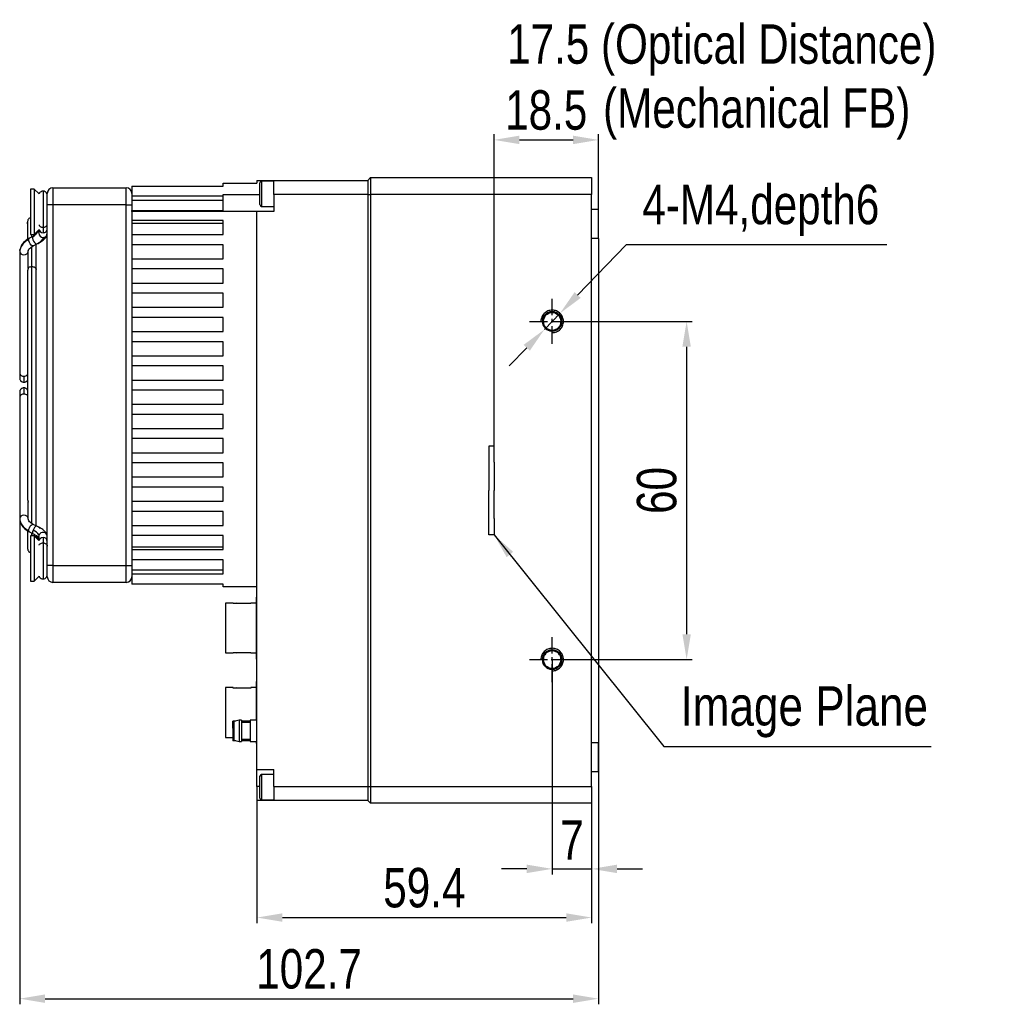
# Model space of a CAD drawing. Header units: millimetres. Extents: x 0 to 13481, y 0 to 1440.
# Tile 3 of 6: x 13141 to 13314, y 1216 to 1391. Entities that reach past the tile are written whole.
import ezdxf

# ---------------------------------------------------------------- set-up
doc = ezdxf.new("R2010")
doc.units = ezdxf.units.MM
for name, pattern in [('ACAD_ISO02W100', [15, 12, -3]), ('CENTER', [50.8, 31.75, -6.35, 6.35, -6.35]), ('CENTER2', [28.575, 19.05, -3.175, 3.175, -3.175])]:
    doc.linetypes.add(name, pattern=pattern)
for name, color, linetype, lineweight in [('粗实线', 7, 'Continuous', 50), ('细实线', 3, 'Continuous', 25), ('细点画线', 1, 'CENTER2', 25), ('细虚线', 2, 'ACAD_ISO02W100', 25)]:
    doc.layers.add(name, color=color, linetype=linetype, lineweight=lineweight)
doc.styles.add('iTek', font='txt', dxfattribs={"width": 0.8, "height": 7})
doc.dimstyles.new('iTek', dxfattribs={"dimscale": 0, "dimtxt": 7, "dimasz": 4.5, "dimexe": 1, "dimexo": 0, "dimgap": 1.5, "dimtad": 1, "dimtoh": 1, "dimdsep": 46, "dimtxsty": 'iTek', "dimcen": 4, "dimclrd": 256, "dimclre": 256, "dimclrt": 256, "dimazin": 2, "dimtfac": 1, "dimtmove": 0, "dimatfit": 3, "dimfxl": 1, "dimlwd": -1, "dimlwe": -1, "dimarcsym": 0})

# ---------------------------------------------------------------- blocks, each defined once
blk = doc.blocks.new('*D127')
at = {"layer": 'Defpoints', "color": 0}
for p in [(13141.04, 1323.15), (13243.71, 1307.05), (13243.71, 1216.89)]:
    blk.add_point(p, dxfattribs=at)
at = {"layer": '细实线'}
for p, q in [((13141.04, 1323.15), (13141.04, 1215.89)), ((13243.71, 1307.05), (13243.71, 1215.89)), ((13145.54, 1216.89), (13239.21, 1216.89))]:
    blk.add_line(p, q, dxfattribs=at)
for points in [[(13145.54, 1217.64), (13145.54, 1216.14), (13141.04, 1216.89)], [(13239.21, 1217.64), (13239.21, 1216.14), (13243.71, 1216.89)]]:
    blk.add_solid(points, dxfattribs=at)
at = {"layer": '细实线', "insert": (13192.38, 1222.14), "char_height": 7, "attachment_point": 5, "style": 'iTek'}
blk.add_mtext('102.7', dxfattribs=at)
blk = doc.blocks.new('*D132')
at = {"layer": 'Defpoints', "color": 0}
for p in [(13235.51, 1337.05), (13235.51, 1277.05), (13259.36, 1277.05)]:
    blk.add_point(p, dxfattribs=at)
at = {"layer": '细实线'}
for p, q in [((13235.51, 1337.05), (13260.36, 1337.05)), ((13259.36, 1332.55), (13259.36, 1281.55)), ((13235.51, 1277.05), (13260.36, 1277.05))]:
    blk.add_line(p, q, dxfattribs=at)
for points in [[(13258.61, 1332.55), (13260.11, 1332.55), (13259.36, 1337.05)], [(13258.61, 1281.55), (13260.11, 1281.55), (13259.36, 1277.05)]]:
    blk.add_solid(points, dxfattribs=at)
at = {"layer": '细实线', "insert": (13254.08, 1307.05), "char_height": 7, "attachment_point": 5, "rotation": 90, "style": 'iTek'}
blk.add_mtext('60', dxfattribs=at)
blk = doc.blocks.new('*D128')
at = {"layer": 'Defpoints', "color": 0}
for p in [(13235.51, 1277.05), (13242.51, 1254.55), (13242.51, 1239.92)]:
    blk.add_point(p, dxfattribs=at)
at = {"layer": '细实线'}
for p, q in [((13235.51, 1277.05), (13235.51, 1238.92)), ((13242.51, 1254.55), (13242.51, 1238.92)), ((13231.01, 1239.92), (13226.51, 1239.92)), ((13235.51, 1239.92), (13242.51, 1239.92)), ((13247.01, 1239.92), (13251.51, 1239.92))]:
    blk.add_line(p, q, dxfattribs=at)
for points in [[(13231.01, 1240.67), (13231.01, 1239.17), (13235.51, 1239.92)], [(13247.01, 1240.67), (13247.01, 1239.17), (13242.51, 1239.92)]]:
    blk.add_solid(points, dxfattribs=at)
at = {"layer": '细实线', "insert": (13239.01, 1245.03), "char_height": 7, "attachment_point": 5, "style": 'iTek'}
blk.add_mtext('7', dxfattribs=at)
blk = doc.blocks.new('*D129')
at = {"layer": 'Defpoints', "color": 0}
for p in [(13183.14, 1252.05), (13242.51, 1251.55), (13242.51, 1231.28)]:
    blk.add_point(p, dxfattribs=at)
at = {"layer": '细实线'}
for p, q in [((13183.14, 1252.05), (13183.14, 1230.28)), ((13242.51, 1251.55), (13242.51, 1230.28)), ((13187.64, 1231.28), (13238.01, 1231.28))]:
    blk.add_line(p, q, dxfattribs=at)
for points in [[(13187.64, 1232.03), (13187.64, 1230.53), (13183.14, 1231.28)], [(13238.01, 1232.03), (13238.01, 1230.53), (13242.51, 1231.28)]]:
    blk.add_solid(points, dxfattribs=at)
at = {"layer": '细实线', "insert": (13212.83, 1236.54), "char_height": 7, "attachment_point": 5, "style": 'iTek'}
blk.add_mtext('59.4', dxfattribs=at)
blk = doc.blocks.new('*D133')
at = {"layer": 'Defpoints', "color": 0}
for p in [(13236.9, 1338.49), (13234.12, 1335.61)]:
    blk.add_point(p, dxfattribs=at)
at = {"layer": '细实线'}
for p, q in [((13248.63, 1350.65), (13240.02, 1341.73)), ((13294.9, 1350.65), (13248.63, 1350.65)), ((13234.12, 1335.61), (13236.9, 1338.49)), ((13231, 1332.38), (13227.87, 1329.14))]:
    blk.add_line(p, q, dxfattribs=at)
for points in [[(13239.49, 1342.25), (13240.56, 1341.21), (13236.9, 1338.49)], [(13230.46, 1332.9), (13231.54, 1331.85), (13234.12, 1335.61)]]:
    blk.add_solid(points, dxfattribs=at)
at = {"layer": '细实线', "insert": (13272.52, 1356.74), "char_height": 7, "attachment_point": 5, "style": 'iTek'}
blk.add_mtext('4-M4,depth6', dxfattribs=at)
blk = doc.blocks.new('*D130')
at = {"layer": 'Defpoints', "color": 0}
for p in [(13243.71, 1369.25), (13243.71, 1356.95), (13225.19, 1314.9)]:
    blk.add_point(p, dxfattribs=at)
at = {"layer": '细实线'}
for p, q in [((13225.19, 1314.9), (13225.19, 1370.25)), ((13243.71, 1356.95), (13243.71, 1370.25)), ((13229.69, 1369.25), (13239.21, 1369.25))]:
    blk.add_line(p, q, dxfattribs=at)
for points in [[(13229.69, 1370), (13229.69, 1368.5), (13225.19, 1369.25)], [(13239.21, 1370), (13239.21, 1368.5), (13243.71, 1369.25)]]:
    blk.add_solid(points, dxfattribs=at)
at = {"layer": '细实线', "insert": (13234.45, 1374.51), "char_height": 7, "attachment_point": 5, "style": 'iTek'}
blk.add_mtext('18.5', dxfattribs=at)

msp = doc.modelspace()

# ---------------------------------------------------------------- linework, layer by layer
at = {"layer": '粗实线', "lineweight": 30}
for p, q in [((13202.791, 1362.053), (13203.291, 1362.553)), ((13203.291, 1362.553), (13203.291, 1359.553)), ((13203.291, 1362.553), (13242.511, 1362.553)), ((13242.511, 1362.553), (13242.511, 1359.553)), ((13160.941, 1361.053), (13160.941, 1359.253)), ((13160.941, 1361.053), (13177.141, 1361.053)), ((13177.141, 1361.053), (13177.141, 1361.553)), ((13177.141, 1361.553), (13183.141, 1361.553)), ((13183.141, 1362.053), (13183.141, 1361.553)), ((13183.141, 1362.053), (13186.141, 1362.053)), ((13183.641, 1357.765), (13183.641, 1361.64)), ((13186.141, 1361.953), (13183.954, 1361.953)), ((13183.954, 1361.953), (13183.954, 1357.453)), ((13186.141, 1359.553), (13186.141, 1362.053)), ((13186.141, 1362.053), (13202.791, 1362.053)), ((13202.791, 1362.053), (13202.791, 1359.553)), ((13143.621, 1360.523), (13142.941, 1360.523)), ((13142.941, 1360.523), (13142.941, 1352.483)), ((13144.491, 1359.654), (13143.621, 1360.523)), ((13143.621, 1360.523), (13143.621, 1352.483)), ((13145.191, 1360.16), (13145.191, 1353.758)), ((13145.941, 1357.753), (13145.941, 1359.753)), ((13146.941, 1360.753), (13146.941, 1357.753)), ((13146.941, 1360.753), (13159.941, 1360.753)), ((13159.941, 1357.753), (13159.941, 1360.753)), ((13177.141, 1359.253), (13160.941, 1359.253)), ((13160.941, 1359.253), (13160.941, 1357.753)), ((13177.141, 1356.753), (13177.141, 1359.553)), ((13177.141, 1359.553), (13183.641, 1359.553)), ((13186.141, 1359.553), (13186.141, 1356.553)), ((13202.791, 1359.553), (13186.141, 1359.553)), ((13202.791, 1359.553), (13202.791, 1254.553)), ((13202.791, 1359.553), (13203.291, 1359.553)), ((13242.511, 1359.553), (13203.291, 1359.553)), ((13203.291, 1359.553), (13203.291, 1254.553)), ((13242.511, 1254.553), (13242.511, 1359.553)), ((13146.941, 1357.753), (13145.941, 1357.753)), ((13145.941, 1293.753), (13145.941, 1357.753)), ((13159.941, 1357.753), (13146.941, 1357.753)), ((13146.941, 1357.753), (13146.941, 1293.753)), ((13159.941, 1293.753), (13159.941, 1357.753)), ((13159.941, 1357.753), (13160.941, 1357.753)), ((13177.141, 1358.503), (13160.941, 1358.503)), ((13160.941, 1357.753), (13160.941, 1356.753)), ((13183.954, 1357.453), (13186.141, 1357.453)), ((13160.941, 1356.753), (13177.141, 1356.753)), ((13160.941, 1356.553), (13160.941, 1356.753)), ((13160.941, 1356.553), (13160.941, 1354.953)), ((13183.141, 1356.553), (13160.941, 1356.553)), ((13183.141, 1257.553), (13183.141, 1356.553)), ((13186.141, 1356.553), (13183.141, 1356.553)), ((13242.511, 1356.953), (13243.711, 1356.953)), ((13243.711, 1351.753), (13243.711, 1356.953)), ((13177.141, 1354.953), (13160.941, 1354.953)), ((13160.941, 1354.953), (13160.941, 1352.453)), ((13160.941, 1354.503), (13177.141, 1354.503)), ((13177.141, 1352.453), (13177.141, 1354.953)), ((13143.425, 1352.137), (13142.753, 1351.808)), ((13142.941, 1352.483), (13143.621, 1352.483)), ((13143.191, 1352.022), (13143.191, 1352.483)), ((13143.425, 1352.137), (13143.405, 1352.125)), ((13143.443, 1352.144), (13143.425, 1352.137)), ((13143.761, 1352.352), (13143.467, 1352.149)), ((13143.621, 1352.483), (13144.442, 1353.303)), ((13143.862, 1352.456), (13143.761, 1352.352)), ((13143.941, 1352.537), (13143.941, 1352.803)), ((13144.441, 1353.303), (13144.441, 1352.685)), ((13145.941, 1352.607), (13145.941, 1352.652)), ((13160.941, 1352.453), (13160.941, 1350.653)), ((13160.941, 1352.453), (13177.141, 1352.453)), ((13143.191, 1346.789), (13143.191, 1350.347)), ((13143.413, 1350.461), (13144.085, 1350.79)), ((13143.419, 1350.464), (13143.413, 1350.461)), ((13143.941, 1346.259), (13143.941, 1350.72)), ((13144.085, 1350.79), (13144.104, 1350.802)), ((13144.104, 1350.802), (13144.085, 1350.79)), ((13144.698, 1351.18), (13144.762, 1351.246)), ((13177.141, 1350.653), (13160.941, 1350.653)), ((13160.941, 1350.653), (13160.941, 1348.153)), ((13177.141, 1348.153), (13177.141, 1350.653)), ((13243.711, 1351.753), (13242.511, 1351.753)), ((13243.711, 1351.753), (13243.711, 1262.353)), ((13141.041, 1349.39), (13141.041, 1327.874)), ((13141.041, 1349.39), (13141.054, 1349.293)), ((13141.067, 1349.701), (13141.054, 1349.292)), ((13142.527, 1349.287), (13142.541, 1349.39)), ((13142.541, 1346.523), (13142.541, 1349.39)), ((13160.941, 1348.153), (13160.941, 1346.353)), ((13160.941, 1348.153), (13177.141, 1348.153)), ((13142.441, 1345.994), (13142.441, 1305.511)), ((13143.191, 1301.198), (13143.191, 1346.789)), ((13143.941, 1300.786), (13143.941, 1346.259)), ((13177.141, 1346.353), (13160.941, 1346.353)), ((13160.941, 1346.353), (13160.941, 1343.853)), ((13177.141, 1343.853), (13177.141, 1346.353)), ((13160.941, 1343.853), (13160.941, 1342.053)), ((13160.941, 1343.853), (13177.141, 1343.853)), ((13177.141, 1342.053), (13160.941, 1342.053)), ((13160.941, 1342.053), (13160.941, 1339.553)), ((13177.141, 1339.553), (13177.141, 1342.053)), ((13160.941, 1339.553), (13160.941, 1337.753)), ((13160.941, 1339.553), (13177.141, 1339.553)), ((13177.141, 1337.753), (13160.941, 1337.753)), ((13160.941, 1337.753), (13160.941, 1335.253)), ((13177.141, 1335.253), (13177.141, 1337.753)), ((13160.941, 1335.253), (13160.941, 1333.453)), ((13160.941, 1335.253), (13177.141, 1335.253)), ((13177.141, 1333.453), (13160.941, 1333.453)), ((13160.941, 1333.453), (13160.941, 1330.953)), ((13177.141, 1330.953), (13177.141, 1333.453)), ((13160.941, 1330.953), (13160.941, 1329.153)), ((13160.941, 1330.953), (13177.141, 1330.953)), ((13177.141, 1329.153), (13160.941, 1329.153)), ((13160.941, 1329.153), (13160.941, 1326.653)), ((13177.141, 1326.653), (13177.141, 1329.153)), ((13141.791, 1327.344), (13141.791, 1326.245)), ((13160.941, 1326.653), (13160.941, 1324.853)), ((13160.941, 1326.653), (13177.141, 1326.653)), ((13141.791, 1325.26), (13141.791, 1324.162)), ((13177.141, 1324.853), (13160.941, 1324.853)), ((13160.941, 1324.853), (13160.941, 1322.353)), ((13177.141, 1322.353), (13177.141, 1324.853)), ((13141.041, 1323.632), (13141.041, 1302.115)), ((13160.941, 1322.353), (13160.941, 1320.553)), ((13160.941, 1322.353), (13177.141, 1322.353)), ((13177.141, 1320.553), (13160.941, 1320.553)), ((13160.941, 1320.553), (13160.941, 1318.053)), ((13177.141, 1318.053), (13177.141, 1320.553)), ((13160.941, 1318.053), (13160.941, 1316.253)), ((13160.941, 1318.053), (13177.141, 1318.053)), ((13177.141, 1316.253), (13160.941, 1316.253)), ((13160.941, 1316.253), (13160.941, 1313.753)), ((13177.141, 1313.753), (13177.141, 1316.253)), ((13160.941, 1313.753), (13160.941, 1311.953)), ((13160.941, 1313.753), (13177.141, 1313.753)), ((13177.141, 1311.953), (13160.941, 1311.953)), ((13160.941, 1311.953), (13160.941, 1309.453)), ((13177.141, 1309.453), (13177.141, 1311.953)), ((13160.941, 1309.453), (13160.941, 1307.653)), ((13160.941, 1309.453), (13177.141, 1309.453)), ((13177.141, 1307.653), (13160.941, 1307.653)), ((13160.941, 1307.653), (13160.941, 1305.153)), ((13177.141, 1305.153), (13177.141, 1307.653)), ((13142.541, 1302.115), (13142.541, 1304.982)), ((13160.941, 1305.153), (13160.941, 1303.353)), ((13160.941, 1305.153), (13177.141, 1305.153)), ((13177.141, 1303.353), (13160.941, 1303.353)), ((13160.941, 1303.353), (13160.941, 1300.853)), ((13177.141, 1300.853), (13177.141, 1303.353)), ((13142.441, 1299.913), (13142.441, 1296.753)), ((13142.753, 1299.698), (13143.425, 1299.369)), ((13144.085, 1300.716), (13143.413, 1301.045)), ((13144.085, 1300.716), (13144.104, 1300.704)), ((13160.941, 1300.853), (13160.941, 1299.053)), ((13160.941, 1300.853), (13177.141, 1300.853)), ((13143.621, 1299.023), (13142.941, 1299.023)), ((13142.941, 1299.023), (13142.941, 1290.983)), ((13143.191, 1299.023), (13143.191, 1299.483)), ((13144.442, 1298.202), (13143.621, 1299.023)), ((13143.621, 1299.023), (13143.621, 1290.983)), ((13143.941, 1298.703), (13143.941, 1298.987)), ((13144.441, 1298.886), (13144.483, 1299.123)), ((13144.441, 1298.886), (13144.441, 1298.203)), ((13177.141, 1299.053), (13160.941, 1299.053)), ((13160.941, 1299.053), (13160.941, 1296.553)), ((13177.141, 1296.553), (13177.141, 1299.053)), ((13145.191, 1297.748), (13145.191, 1291.346)), ((13177.141, 1297.003), (13160.941, 1297.003)), ((13160.941, 1296.553), (13160.941, 1294.753)), ((13160.941, 1296.553), (13177.141, 1296.553)), ((13177.141, 1294.753), (13160.941, 1294.753)), ((13160.941, 1294.753), (13160.941, 1293.753)), ((13177.141, 1292.253), (13177.141, 1294.753)), ((13146.941, 1293.753), (13145.941, 1293.753)), ((13145.941, 1291.753), (13145.941, 1293.753)), ((13146.941, 1293.753), (13159.941, 1293.753)), ((13146.941, 1293.753), (13146.941, 1290.753)), ((13159.941, 1290.753), (13159.941, 1293.753)), ((13159.941, 1293.753), (13160.941, 1293.753)), ((13160.941, 1293.753), (13160.941, 1292.253)), ((13160.941, 1293.003), (13177.141, 1293.003)), ((13142.941, 1290.983), (13143.621, 1290.983)), ((13143.621, 1290.983), (13144.491, 1291.852)), ((13160.941, 1292.253), (13160.941, 1290.453)), ((13160.941, 1292.253), (13177.141, 1292.253)), ((13159.941, 1290.753), (13146.941, 1290.753)), ((13177.141, 1290.453), (13160.941, 1290.453)), ((13177.141, 1289.953), (13177.141, 1290.453)), ((13183.141, 1289.953), (13177.141, 1289.953)), ((13183.141, 1288.15), (13183.041, 1288.15)), ((13183.041, 1277.15), (13183.041, 1288.15)), ((13178.941, 1287.075), (13177.541, 1287.075)), ((13177.541, 1287.075), (13177.541, 1278.225)), ((13178.941, 1287.011), (13178.941, 1287.075)), ((13182.041, 1287.011), (13178.941, 1287.011)), ((13183.041, 1287.075), (13182.041, 1287.075)), ((13182.041, 1287.075), (13182.041, 1287.011)), ((13177.541, 1278.225), (13178.941, 1278.225)), ((13178.941, 1278.289), (13182.041, 1278.289)), ((13178.941, 1278.225), (13178.941, 1278.289)), ((13182.041, 1278.289), (13182.041, 1278.225)), ((13182.041, 1278.225), (13183.041, 1278.225)), ((13183.041, 1277.15), (13183.141, 1277.15)), ((13178.941, 1272.073), (13177.541, 1272.073)), ((13177.541, 1272.073), (13177.541, 1267.648)), ((13178.941, 1272.009), (13178.941, 1272.073)), ((13182.041, 1272.009), (13178.941, 1272.009)), ((13183.041, 1272.073), (13182.041, 1272.073)), ((13182.041, 1272.073), (13182.041, 1272.009)), ((13183.141, 1273.148), (13183.041, 1273.148)), ((13183.041, 1267.648), (13183.041, 1273.148)), ((13177.541, 1267.648), (13177.541, 1263.223)), ((13183.041, 1266.303), (13183.041, 1267.648)), ((13179.415, 1266.153), (13178.841, 1266.153)), ((13178.841, 1264.894), (13178.841, 1266.153)), ((13178.841, 1264.894), (13178.841, 1263.394)), ((13178.841, 1264.894), (13179.041, 1264.894)), ((13179.974, 1266.303), (13179.041, 1266.053)), ((13179.041, 1266.053), (13179.041, 1262.753)), ((13180.404, 1266.303), (13179.974, 1266.303)), ((13179.974, 1266.303), (13179.974, 1262.503)), ((13180.404, 1266.303), (13180.404, 1262.503)), ((13181.904, 1266.153), (13180.404, 1266.153)), ((13181.904, 1265.903), (13180.404, 1265.903)), ((13183.141, 1266.303), (13181.904, 1266.303)), ((13181.904, 1266.303), (13181.904, 1262.503)), ((13177.541, 1263.223), (13178.841, 1263.223)), ((13178.841, 1263.394), (13178.841, 1262.653)), ((13178.841, 1263.394), (13179.041, 1263.394)), ((13179.415, 1262.653), (13178.841, 1262.653)), ((13179.041, 1262.753), (13179.974, 1262.503)), ((13179.974, 1262.503), (13180.404, 1262.503)), ((13180.404, 1262.903), (13181.904, 1262.903)), ((13181.904, 1262.653), (13180.404, 1262.653)), ((13181.904, 1262.503), (13183.141, 1262.503)), ((13183.041, 1262.148), (13183.041, 1262.503)), ((13183.041, 1262.148), (13183.141, 1262.148)), ((13242.511, 1262.353), (13243.711, 1262.353)), ((13243.711, 1257.153), (13243.711, 1262.353)), ((13183.141, 1257.553), (13186.141, 1257.553)), ((13183.141, 1254.553), (13183.141, 1257.553)), ((13183.641, 1252.465), (13183.641, 1256.34)), ((13186.141, 1256.653), (13183.954, 1256.653)), ((13183.954, 1256.653), (13183.954, 1252.153)), ((13186.141, 1254.553), (13186.141, 1257.553)), ((13243.711, 1257.153), (13242.511, 1257.153)), ((13183.141, 1254.553), (13183.141, 1252.053)), ((13183.641, 1254.553), (13183.141, 1254.553)), ((13186.141, 1254.553), (13186.141, 1252.053)), ((13186.141, 1254.553), (13202.791, 1254.553)), ((13202.791, 1254.553), (13202.791, 1252.053)), ((13202.791, 1254.553), (13203.291, 1254.553)), ((13203.291, 1254.553), (13203.291, 1251.553)), ((13203.291, 1254.553), (13242.511, 1254.553)), ((13242.511, 1254.553), (13242.511, 1251.553)), ((13186.141, 1252.053), (13183.141, 1252.053)), ((13183.954, 1252.153), (13186.141, 1252.153)), ((13202.791, 1252.053), (13186.141, 1252.053)), ((13202.791, 1252.053), (13203.291, 1251.553)), ((13242.511, 1251.553), (13203.291, 1251.553))]:
    msp.add_line(p, q, dxfattribs=at)
at = {"layer": '粗实线', "lineweight": 30, "flags": 128}
for points in [[(13143.405, 1352.125), (13143.338, 1352.004), (13143.334, 1351.801), (13143.394, 1351.547), (13143.509, 1351.28), (13143.662, 1351.041), (13143.828, 1350.866), (13143.984, 1350.782), (13144.085, 1350.79)], [(13143.405, 1352.125), (13143.639, 1352.261), (13143.746, 1352.34)], [(13142.656, 1351.57), (13142.688, 1351.74), (13142.753, 1351.808)], [(13143.413, 1350.461), (13143.385, 1350.451), (13143.246, 1350.477), (13143.083, 1350.604), (13142.92, 1350.811), (13142.781, 1351.068), (13142.688, 1351.334), (13142.656, 1351.57)], [(13141.054, 1349.293), (13141.098, 1349.188), (13141.261, 1349.015), (13141.504, 1348.901), (13141.791, 1348.86), (13142.078, 1348.901), (13142.322, 1349.015), (13142.484, 1349.188), (13142.527, 1349.287)], [(13141.058, 1349.643), (13141.069, 1349.71), (13141.079, 1349.764)], [(13142.541, 1302.115), (13142.484, 1302.318), (13142.322, 1302.49), (13142.078, 1302.605), (13141.791, 1302.645), (13141.504, 1302.605), (13141.261, 1302.49), (13141.098, 1302.318), (13141.041, 1302.115)], [(13141.041, 1302.115), (13141.069, 1301.796), (13141.079, 1301.742)], [(13142.656, 1299.935), (13142.688, 1300.172), (13142.781, 1300.438), (13142.92, 1300.695), (13143.083, 1300.902), (13143.246, 1301.028), (13143.385, 1301.055), (13143.413, 1301.045)], [(13142.753, 1299.698), (13142.688, 1299.766), (13142.656, 1299.935)], [(13143.405, 1299.99), (13143.338, 1299.732), (13143.334, 1299.522), (13143.394, 1299.39), (13143.42, 1299.371)], [(13144.084, 1300.716), (13144, 1300.727), (13143.848, 1300.655), (13143.681, 1300.49), (13143.526, 1300.256), (13143.405, 1299.99)], [(13144.698, 1300.325), (13144.494, 1300.477), (13144.104, 1300.704)]]:
    msp.add_lwpolyline(points, dxfattribs=at)
at = {"layer": '粗实线', "lineweight": 30}
for centre in [(13235.511, 1337.053), (13235.511, 1277.053)]:
    msp.add_circle(centre, 1.65, dxfattribs=at)
at = {"layer": '粗实线'}
for centre in [(13235.511, 1337.053), (13235.511, 1277.053)]:
    msp.add_circle(centre, 1.65, dxfattribs=at)
at = {"layer": '粗实线', "lineweight": 30}
for centre, radius, start, end in [((13183.954, 1361.64), 0.313, 90, 180), ((13146.941, 1359.753), 1, 90, 180), ((13159.941, 1359.753), 1, 0, 90), ((13183.954, 1357.765), 0.313, 180, 270), ((13145.179, 1352.698), 0.738, 181.00963, 270.97601), ((13145.18, 1353.529), 0.741, 190.46081, 270.86149), ((13145.208, 1353.521), 0.733, 268.69426, 359.33982), ((13145.204, 1352.698), 0.738, 269.02399, 358.99037), ((13143.745, 1349.027), 2.766, 113.18952, 164.56191), ((13142.72, 1353.624), 3.144, 296.12817, 328.68801), ((13141.698, 1328.007), 0.67, 191.42125, 278.04977), ((13141.832, 1328.172), 0.829, 267.19465, 317.28061), ((13141.698, 1323.499), 0.67, 81.95023, 168.57875), ((13141.832, 1323.333), 0.829, 42.71987, 92.80515), ((13143.745, 1302.478), 2.766, 195.43812, 246.8104), ((13142.872, 1298.225), 1.844, 29.15339, 73.19925), ((13142.526, 1297.65), 1.947, 18.68552, 43.36539), ((13145.18, 1297.977), 0.741, 89.13863, 169.53899), ((13145.189, 1298.864), 0.753, 1.70288, 159.83197), ((13145.204, 1297.981), 0.738, 1.42066, 90.97092), ((13146.941, 1291.753), 1, 180, 270), ((13159.941, 1291.753), 1, 270, 0), ((13179.441, 1286.45), 0.6, 69.22209, 110.77791), ((13179.441, 1278.85), 0.6, 249.22209, 290.77791), ((13179.441, 1271.448), 0.6, 69.22209, 110.77791), ((13183.954, 1256.34), 0.313, 90, 180), ((13183.954, 1252.465), 0.313, 180, 270)]:
    msp.add_arc(centre, radius, start, end, dxfattribs=at)
for points, knots in [([(13145.266, 1360.156), (13145.165, 1360.154), (13144.954, 1360.151), (13144.679, 1359.98), (13144.515, 1359.792), (13144.493, 1359.669), (13144.491, 1359.654)], [0, 0, 0, 0, 0.2984698, 0.6250092, 0.9515502, 1, 1, 1, 1]), ([(13145.941, 1359.41), (13145.93, 1359.509), (13145.905, 1359.718), (13145.709, 1359.982), (13145.427, 1360.151), (13145.217, 1360.154), (13145.117, 1360.156)], [0, 0, 0, 0, 0.2387711, 0.5000043, 0.7612329, 1, 1, 1, 1]), ([(13142.941, 1355.453), (13142.852, 1355.411), (13142.664, 1355.324), (13142.479, 1355.065), (13142.345, 1353.949), (13142.483, 1355.027), (13142.43, 1354.269), (13142.444, 1353.856), (13142.441, 1353.085), (13142.441, 1352.316), (13142.441, 1351.764), (13142.441, 1351.58)], [0, 0, 0, 0, 0.0199455, 0.042201, 0.0625431, 0.232988, 0.4034327, 0.5738776, 0.7443224, 0.9147673, 1, 1, 1, 1]), ([(13144.477, 1354.163), (13144.483, 1354.136), (13144.506, 1354.032), (13144.668, 1353.892), (13144.918, 1353.778), (13145.102, 1353.765), (13145.191, 1353.758)], [0, 0, 0, 0, 0.1169534, 0.4454998, 0.7323413, 1, 1, 1, 1]), ([(13145.191, 1353.758), (13145.28, 1353.765), (13145.463, 1353.778), (13145.721, 1353.892), (13145.89, 1354.069), (13145.961, 1354.222), (13145.94, 1354.293), (13145.94, 1354.295)], [0, 0, 0, 0, 0.2244469, 0.4649676, 0.7404684, 0.9922808, 1, 1, 1, 1]), ([(13144.32, 1353.181), (13144.303, 1353.125), (13144.246, 1352.929), (13144.091, 1352.677), (13143.926, 1352.518), (13143.862, 1352.456)], [0, 0, 0, 0, 0.1986554, 0.6867261, 1, 1, 1, 1]), ([(13144.084, 1350.789), (13144.359, 1350.934), (13144.899, 1351.217), (13145.481, 1351.675), (13145.862, 1352.13), (13145.916, 1352.454), (13145.941, 1352.607)], [0, 0, 0, 0, 0.2733934, 0.5377372, 0.7823968, 1, 1, 1, 1]), ([(13145.191, 1353.758), (13145.191, 1353.517), (13145.191, 1353.086), (13145.191, 1352.879), (13145.191, 1352.787)], [0, 0, 0, 0, 0.5599997, 1, 1, 1, 1]), ([(13142.753, 1351.808), (13142.37, 1351.568), (13141.762, 1351.189), (13141.238, 1350.413), (13141.125, 1349.943), (13141.067, 1349.701)], [0, 0, 0, 0, 0.4518892, 0.71749, 1, 1, 1, 1]), ([(13142.528, 1349.292), (13142.538, 1349.419), (13142.558, 1349.665), (13142.819, 1350.092), (13143.185, 1350.319), (13143.413, 1350.461)], [0, 0, 0, 0, 0.2875256, 0.5560663, 1, 1, 1, 1]), ([(13142.603, 1349.689), (13142.565, 1349.643), (13142.462, 1349.518), (13142.449, 1349.355), (13142.441, 1349.253)], [0, 0, 0, 0, 0.3747779, 1, 1, 1, 1]), ([(13142.541, 1346.523), (13142.539, 1346.492), (13142.535, 1346.429), (13142.506, 1346.312), (13142.473, 1346.192), (13142.448, 1346.08), (13142.438, 1346.004), (13142.443, 1345.977), (13142.443, 1345.973)], [0, 0, 0, 0, 0.1944588, 0.3890009, 0.5811147, 0.7721427, 0.9669665, 1, 1, 1, 1]), ([(13142.541, 1346.523), (13142.587, 1346.569), (13142.687, 1346.669), (13142.92, 1346.769), (13143.103, 1346.783), (13143.191, 1346.789)], [0, 0, 0, 0, 0.29893202, 0.6615846, 1, 1, 1, 1]), ([(13143.191, 1346.789), (13143.28, 1346.783), (13143.463, 1346.769), (13143.721, 1346.656), (13143.89, 1346.478), (13143.961, 1346.324), (13143.939, 1346.251), (13143.938, 1346.248)], [0, 0, 0, 0, 0.2230667, 0.4621161, 0.7359274, 0.9861987, 1, 1, 1, 1]), ([(13141.041, 1327.874), (13141.041, 1327.752), (13141.041, 1327.499), (13141.041, 1327.223), (13141.041, 1327.032), (13141.041, 1327.008), (13141.041, 1326.995)], [0, 0, 0, 0, 0.2330317, 0.480022, 0.7372817, 1, 1, 1, 1]), ([(13141.041, 1326.995), (13141.051, 1326.903), (13141.066, 1326.76), (13141.157, 1326.586), (13141.253, 1326.466), (13141.372, 1326.368), (13141.548, 1326.272), (13141.696, 1326.256), (13141.791, 1326.245)], [0, 0, 0, 0, 0.2356055, 0.3633658, 0.4945943, 0.6266136, 0.7566467, 1, 1, 1, 1]), ([(13141.791, 1326.245), (13141.887, 1326.256), (13142.034, 1326.272), (13142.211, 1326.367), (13142.329, 1326.466), (13142.407, 1326.556), (13142.435, 1326.615), (13142.441, 1326.627)], [0, 0, 0, 0, 0.3619489, 0.5553522, 0.7517097, 0.946891, 1, 1, 1, 1]), ([(13141.791, 1325.26), (13141.696, 1325.25), (13141.548, 1325.234), (13141.372, 1325.138), (13141.253, 1325.04), (13141.157, 1324.919), (13141.066, 1324.746), (13141.051, 1324.603), (13141.041, 1324.51)], [0, 0, 0, 0, 0.2433532, 0.3733869, 0.5054061, 0.6366345, 0.7643947, 1, 1, 1, 1]), ([(13141.041, 1324.51), (13141.041, 1324.498), (13141.041, 1324.474), (13141.041, 1324.282), (13141.041, 1324.007), (13141.041, 1323.754), (13141.041, 1323.632)], [0, 0, 0, 0, 0.2627183, 0.519978, 0.7669683, 1, 1, 1, 1]), ([(13142.441, 1324.878), (13142.435, 1324.891), (13142.407, 1324.95), (13142.329, 1325.039), (13142.211, 1325.138), (13142.034, 1325.234), (13141.887, 1325.25), (13141.791, 1325.26)], [0, 0, 0, 0, 0.053109, 0.24829, 0.4446473, 0.6380515, 1, 1, 1, 1]), ([(13142.443, 1305.519), (13142.442, 1305.514), (13142.439, 1305.484), (13142.452, 1305.403), (13142.48, 1305.287), (13142.514, 1305.166), (13142.537, 1305.061), (13142.54, 1305.006), (13142.541, 1304.982)], [0, 0, 0, 0, 0.03905646, 0.24210849, 0.44671394, 0.64711412, 0.84422778, 1, 1, 1, 1]), ([(13141.067, 1301.804), (13141.125, 1301.562), (13141.238, 1301.093), (13141.762, 1300.317), (13142.37, 1299.937), (13142.753, 1299.698)], [0, 0, 0, 0, 0.2825102, 0.5481106, 1, 1, 1, 1]), ([(13143.413, 1301.045), (13143.185, 1301.186), (13142.819, 1301.414), (13142.558, 1301.84), (13142.538, 1302.086), (13142.528, 1302.213)], [0, 0, 0, 0, 0.44393352, 0.71247394, 1, 1, 1, 1]), ([(13145.941, 1298.899), (13145.921, 1299.033), (13145.876, 1299.339), (13145.547, 1299.766), (13144.974, 1300.245), (13144.39, 1300.554), (13144.084, 1300.716)], [0, 0, 0, 0, 0.1843324, 0.4181048, 0.6950479, 1, 1, 1, 1]), ([(13143.425, 1299.369), (13143.634, 1299.26), (13144.029, 1299.055), (13144.353, 1298.823), (13144.408, 1298.8), (13144.433, 1298.79)], [0, 0, 0, 0, 0.3783787, 0.7180592, 1, 1, 1, 1]), ([(13143.941, 1298.968), (13143.978, 1298.932), (13144.114, 1298.798), (13144.245, 1298.576), (13144.303, 1298.381), (13144.32, 1298.324)], [0, 0, 0, 0, 0.2074644, 0.7707367, 1, 1, 1, 1]), ([(13145.191, 1298.718), (13145.191, 1298.596), (13145.191, 1298.378), (13145.191, 1297.94), (13145.191, 1297.748)], [0, 0, 0, 0, 0.5599998, 1, 1, 1, 1]), ([(13142.441, 1296.753), (13142.453, 1296.654), (13142.478, 1296.446), (13142.664, 1296.181), (13142.852, 1296.094), (13142.941, 1296.053)], [0, 0, 0, 0, 0.3252489, 0.6810909, 1, 1, 1, 1]), ([(13144.477, 1297.343), (13144.483, 1297.37), (13144.506, 1297.474), (13144.668, 1297.613), (13144.918, 1297.728), (13145.102, 1297.741), (13145.191, 1297.748)], [0, 0, 0, 0, 0.1169546, 0.4455009, 0.7323412, 1, 1, 1, 1]), ([(13145.191, 1297.748), (13145.28, 1297.741), (13145.463, 1297.728), (13145.721, 1297.614), (13145.891, 1297.436), (13145.961, 1297.28), (13145.938, 1297.206), (13145.936, 1297.2)], [0, 0, 0, 0, 0.2214732, 0.458806, 0.7306563, 0.9791333, 1, 1, 1, 1]), ([(13144.491, 1291.852), (13144.493, 1291.836), (13144.515, 1291.713), (13144.679, 1291.525), (13144.954, 1291.354), (13145.165, 1291.351), (13145.266, 1291.35)], [0, 0, 0, 0, 0.0484498, 0.3749899, 0.7015302, 1, 1, 1, 1]), ([(13145.117, 1291.35), (13145.217, 1291.351), (13145.427, 1291.355), (13145.709, 1291.523), (13145.905, 1291.787), (13145.93, 1291.996), (13145.941, 1292.096)], [0, 0, 0, 0, 0.2387673, 0.4999967, 0.7612295, 1, 1, 1, 1])]:
    msp.add_open_spline(points, degree=3, knots=knots, dxfattribs=at)
at = {"layer": '细实线', "linetype": 'CENTER'}
for centre in [(13235.511, 1337.053), (13235.511, 1277.053)]:
    msp.add_arc(centre, 2, 270, 180, dxfattribs=at)
at = {"layer": '细点画线', "linetype": 'CENTER', "ltscale": 0.1}
for p, q in [((13235.511, 1333.053), (13235.511, 1341.053)), ((13231.511, 1337.053), (13239.511, 1337.053)), ((13235.511, 1273.053), (13235.511, 1281.053)), ((13231.511, 1277.053), (13239.511, 1277.053))]:
    msp.add_line(p, q, dxfattribs=at)
at = {"layer": '细虚线'}
for p, q in [((13225.191, 1314.903), (13224.291, 1314.903)), ((13224.291, 1314.903), (13224.291, 1307.053)), ((13225.191, 1312.053), (13225.191, 1314.903)), ((13225.191, 1312.053), (13225.191, 1307.053)), ((13224.291, 1299.203), (13224.291, 1307.053)), ((13225.191, 1302.053), (13225.191, 1307.053)), ((13225.191, 1302.053), (13225.191, 1299.203)), ((13225.191, 1299.203), (13224.291, 1299.203))]:
    msp.add_line(p, q, dxfattribs=at)

# ---------------------------------------------------------------- texts
at = {"layer": '细实线', "char_height": 7, "attachment_point": 1, "style": 'iTek'}
for s, insert, width in [('17.5 (Optical Distance)', (13227.514, 1389.766), 97.01051), ('(Mechanical FB)', (13244.538, 1378.405), 77.72464)]:
    msp.add_mtext(s, dxfattribs=dict(at, insert=insert, width=width))
at = {"layer": '细实线', "color": 1, "linetype": 'CENTER', "insert": (13258.263, 1272.321), "char_height": 7, "width": 49.62247, "attachment_point": 1, "style": 'iTek'}
msp.add_mtext('{\\fArial|b0|i0|c0|p34;Image Plane}', dxfattribs=at)

# ---------------------------------------------------------------- dimensions: what is measured, and where the dimension line sits
at = {"layer": '细实线'}
for base, p1, p2, text, picture, middle in [((13243.711, 1369.249), (13225.191, 1314.903), (13243.711, 1356.953), '18.5', '*D130', (13234.451, 1369.249)), ((13243.711, 1216.893), (13141.041, 1323.147), (13243.711, 1307.053), '102.7', '*D127', (13192.376, 1216.893))]:
    dim = msp.add_linear_dim(base=base, p1=p1, p2=p2, text=text, dimstyle='iTek', override={"dimscale": 1}, dxfattribs=at)
    dim.commit()
    dim.dimension.update_dxf_attribs({"geometry": picture, "text_midpoint": middle, "dimtype": 160})
dim = msp.add_diameter_dim_2p(p1=(13234.123, 1335.614), p2=(13236.9, 1338.492), text='4-M4,depth6', dimstyle='iTek', override={"dimscale": 1}, dxfattribs=at)
dim.commit()
dim.dimension.update_dxf_attribs({"geometry": '*D133', "text_midpoint": (13272.517, 1350.65), "dimtype": 163})
dim = msp.add_linear_dim(base=(13259.359, 1277.053), p1=(13235.511, 1337.053), p2=(13235.511, 1277.053), angle=90, dimstyle='iTek', override={"dimscale": 1}, dxfattribs=at)
dim.commit()
dim.dimension.update_dxf_attribs({"geometry": '*D132', "text_midpoint": (13259.359, 1307.053), "dimtype": 160})
dim = msp.add_linear_dim(base=(13242.511, 1239.916), p1=(13235.511, 1277.053), p2=(13242.511, 1254.553), dimstyle='iTek', override={"dimscale": 1}, dxfattribs=at)
dim.commit()
dim.dimension.update_dxf_attribs({"geometry": '*D128', "text_midpoint": (13239.011, 1239.916), "dimtype": 160})
dim = msp.add_linear_dim(base=(13242.511, 1231.277), p1=(13183.141, 1252.053), p2=(13242.511, 1251.553), text='59.4', dimstyle='iTek', override={"dimscale": 1}, dxfattribs=at)
dim.commit()
dim.dimension.update_dxf_attribs({"geometry": '*D129', "text_midpoint": (13212.826, 1236.543)})

# ---------------------------------------------------------------- leaders
msp.add_leader([(13225.191, 1299.203), (13255.329, 1261.643), (13302.751, 1261.643)], dimstyle='iTek', override={"dimscale": 1, "dimtad": 0}, dxfattribs=at)

doc.saveas('drawing.dxf')
